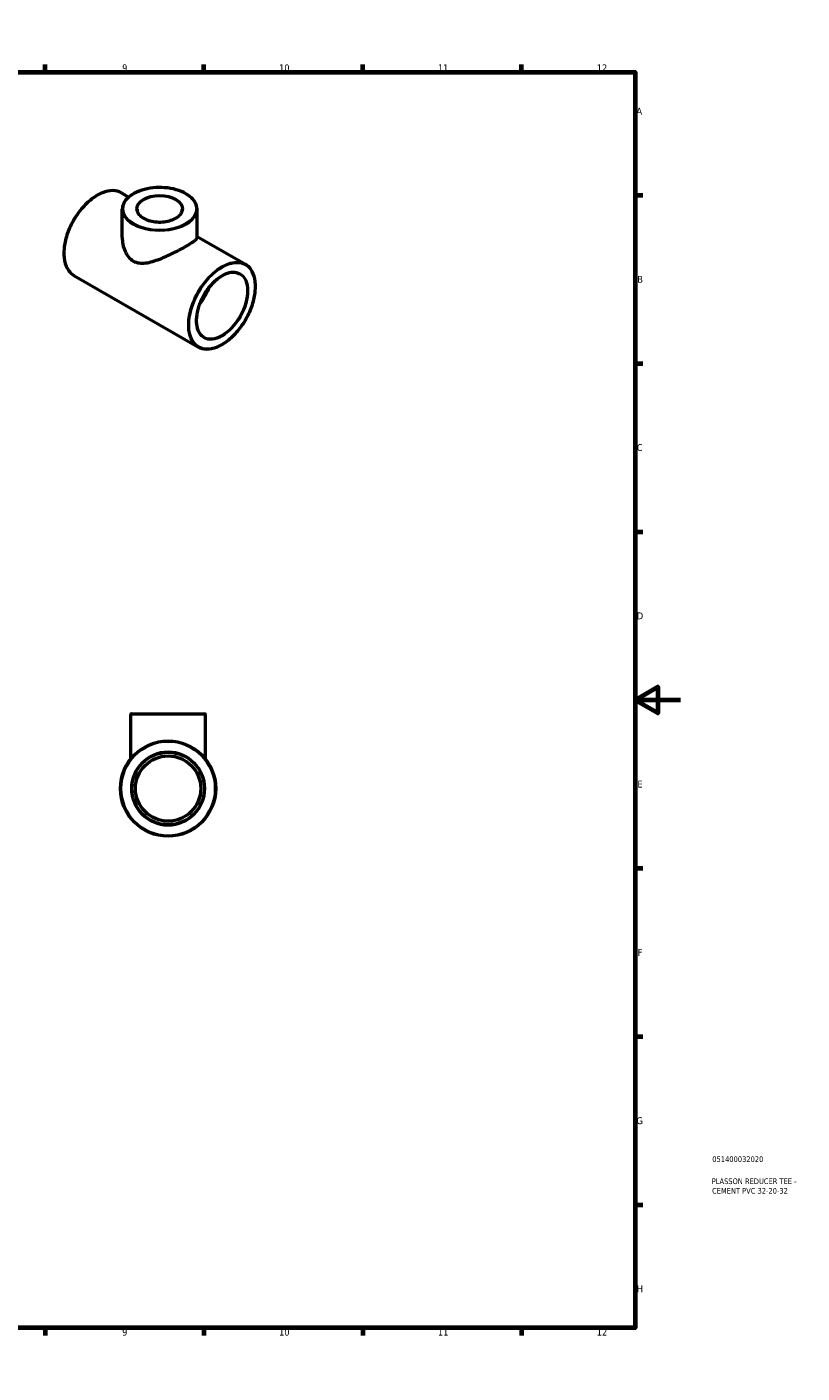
# Model space of a CAD drawing. Header units: millimetres. Extents: x 0 to 895, y -147 to 594.
# Tile 3 of 3: x 553 to 895, y 0 to 594. Entities that reach past the tile are written whole.
import ezdxf

# ---------------------------------------------------------------- set-up
doc = ezdxf.new("R2010")
doc.units = ezdxf.units.MM
for name, color, linetype, lineweight in [('Border (ANSI)', 7, 'Continuous', 70), ('Title (ISO)', 7, 'Continuous', 50), ('Visible (ANSI)', 7, 'Continuous', 50), ('Visible Narrow (ANSI)', 7, 'Continuous', 35)]:
    doc.layers.add(name, color=color, linetype=linetype, lineweight=lineweight)
doc.styles.add('Note Text (ANSI)', font='tahoma.ttf')
doc.styles.add('Note Text (ISO)', font='tahoma.ttf')

# ---------------------------------------------------------------- blocks, each defined once
blk = doc.blocks.new('Borders Default Border')
at = {"layer": 'Border (ANSI)'}
for p, q in [((70.08, 574), (70.08, 577.45)), ((140.17, 574), (140.17, 577.45)), ((210.25, 574), (210.25, 577.45)), ((280.33, 574), (280.33, 577.45)), ((350.42, 574), (350.42, 577.45)), ((490.58, 574), (490.58, 577.45)), ((560.67, 574), (560.67, 577.45)), ((630.75, 574), (630.75, 577.45)), ((700.83, 574), (700.83, 577.45)), ((770.92, 574), (770.92, 577.45)), ((20, 519.75), (16.55, 519.75)), ((821, 519.75), (824.45, 519.75)), ((20, 445.5), (16.55, 445.5)), ((821, 445.5), (824.45, 445.5)), ((20, 371.25), (16.55, 371.25)), ((821, 371.25), (824.45, 371.25)), ((20, 222.75), (16.55, 222.75)), ((821, 222.75), (824.45, 222.75)), ((20, 148.5), (16.55, 148.5)), ((821, 148.5), (824.45, 148.5)), ((20, 74.25), (16.55, 74.25)), ((821, 74.25), (824.45, 74.25)), ((70.08, 20), (70.08, 16.55)), ((140.17, 20), (140.17, 16.55)), ((210.25, 20), (210.25, 16.55)), ((280.33, 20), (280.33, 16.55)), ((350.42, 20), (350.42, 16.55)), ((490.58, 20), (490.58, 16.55)), ((560.67, 20), (560.67, 16.55)), ((630.75, 20), (630.75, 16.55)), ((700.83, 20), (700.83, 16.55)), ((770.92, 20), (770.92, 16.55))]:
    blk.add_line(p, q, dxfattribs=at)
at = {"layer": 'Border (ANSI)', "flags": 128}
for points in [[(420.5, 594), (420.5, 574), (414.73, 584), (426.27, 584), (420.5, 574)], [(20, 20), (20, 574), (821, 574), (821, 20), (20, 20)], [(0, 297), (20, 297), (10, 302.77), (10, 291.23), (20, 297)], [(841, 297), (821, 297), (831, 302.77), (831, 291.23), (821, 297)], [(420.5, 0), (420.5, 20), (414.73, 10), (426.27, 10), (420.5, 20)]]:
    blk.add_lwpolyline(points, dxfattribs=at)
at = {"layer": 'Border (ANSI)', "attachment_point": 7, "style": 'Note Text (ANSI)'}
for s, insert, char_height in [('1', (34.35, 574.4), 3.05), ('2', (104.2, 574.4), 3.05), ('3', (174.26, 574.34), 3.05), ('4', (244.23, 574.4), 3.05), ('5', (314.48, 574.34), 3.05), ('6', (384.49, 574.34), 3.05), ('7', (454.6, 574.4), 3.05), ('8', (524.63, 574.33), 3.05), ('9', (594.7, 574.34), 3.05), ('10', (663.96, 574.34), 3.048), ('11', (734.04, 574.4), 3.048), ('12', (804.13, 574.4), 3.048), ('A', (16.78, 555.35), 3.05), ('A', (821.63, 555.35), 3.05), ('B', (17.15, 481.1), 3.05), ('B', (821.99, 481.1), 3.05), ('C', (16.95, 406.8), 3.05), ('C', (821.8, 406.8), 3.05), ('D', (16.96, 332.6), 3.05), ('D', (821.81, 332.6), 3.05), ('E', (17.21, 258.35), 3.05), ('E', (822.05, 258.35), 3.05), ('F', (17.29, 184.1), 3.05), ('F', (822.14, 184.1), 3.05), ('G', (16.81, 109.79), 3.05), ('G', (821.66, 109.79), 3.05), ('H', (16.97, 35.6), 3.05), ('H', (821.81, 35.6), 3.05), ('1', (34.35, 16.55), 3.05), ('2', (104.2, 16.55), 3.05), ('3', (174.26, 16.49), 3.05), ('4', (244.23, 16.55), 3.05), ('5', (314.48, 16.49), 3.05), ('6', (384.49, 16.49), 3.05), ('7', (454.6, 16.55), 3.05), ('8', (524.63, 16.48), 3.05), ('9', (594.7, 16.49), 3.05), ('10', (663.96, 16.49), 3.048), ('11', (734.04, 16.55), 3.048), ('12', (804.13, 16.55), 3.048)]:
    blk.add_mtext(s, dxfattribs=dict(at, insert=insert, char_height=char_height))
blk = doc.blocks.new('Title Blocks ISO')
at = {"layer": 'Title (ISO)', "color": 232, "true_color": 0xca0064, "style": 'Note Text (ISO)'}
for tag, p in [('PART_NUMBER_001', (34.08, 73.13)), ('DESCRIPTION_001', (33.84, 63.4)), ('DESCRIPTION_002', (33.98, 59.18))]:
    blk.add_attdef(tag, p, '', height=2.5, dxfattribs=at)

msp = doc.modelspace()

# ---------------------------------------------------------------- linework, layer by layer
at = {"layer": 'Visible (ANSI)'}
for p, q in [((594.375, 520.756), (597.559, 518.922)), ((594.746, 501.082), (594.746, 513.525)), ((627.746, 501.082), (627.746, 513.525)), ((627.746, 501.539), (649.077, 489.255)), ((573.415, 484.359), (628.117, 452.859)), ((598.464, 270.918), (598.464, 290.607)), ((598.784, 290.927), (631.144, 290.927)), ((631.464, 270.918), (631.464, 290.607))]:
    msp.add_line(p, q, dxfattribs=at)
for radius in [21, 16, 14.4]:
    msp.add_circle((614.964, 257.927), radius, dxfattribs=at)
for centre, start, end in [((598.784, 290.607), 90, 180), ((631.144, 290.607), 0, 90)]:
    msp.add_arc(centre, 0.32, start, end, dxfattribs=at)
msp.add_ellipse((623.267, 479.885), major_axis=(7.985, 13.865), ratio=0.5780931, start_param=4.4410931, end_param=4.9836848, dxfattribs=at)
for points, knots in [([(627.746, 513.525), (627.746, 514.539), (627.471, 515.551), (626.403, 517.484), (625.598, 518.402), (623.53, 520.056), (622.257, 520.787), (619.383, 521.979), (617.78, 522.438), (614.412, 523.04), (612.647, 523.182), (609.129, 523.138), (607.377, 522.951), (604.06, 522.266), (602.495, 521.768), (599.71, 520.504), (598.489, 519.739), (596.524, 518.014), (595.777, 517.053), (594.938, 515.223), (594.746, 514.374), (594.746, 513.525)], [0.7853982, 0.7853982, 0.7853982, 0.7853982, 1.0934769, 1.0934769, 1.4095716, 1.4095716, 1.7322875, 1.7322875, 2.055487, 2.055487, 2.3781233, 2.3781233, 2.7005466, 2.7005466, 3.023247, 3.023247, 3.3465079, 3.3465079, 3.6688292, 3.6688292, 3.9269908, 3.9269908, 3.9269908, 3.9269908]), ([(594.375, 520.756), (593.252, 521.402), (591.956, 521.743), (589.134, 521.787), (587.606, 521.479), (584.463, 520.24), (582.848, 519.299), (579.708, 516.881), (578.185, 515.405), (575.384, 512.069), (574.107, 510.212), (571.925, 506.301), (571.021, 504.249), (569.676, 500.155), (569.236, 498.113), (568.867, 494.242), (568.94, 492.413), (569.599, 489.158), (570.185, 487.729), (571.667, 485.648), (572.48, 484.898), (573.415, 484.359)], [5.4997209, 5.4997209, 5.4997209, 5.4997209, 5.8103641, 5.8103641, 6.1273826, 6.1273826, 6.4495144, 6.4495144, 6.772008, 6.772008, 7.0940689, 7.0940689, 7.4159673, 7.4159673, 7.7380816, 7.7380816, 8.060626, 8.060626, 8.3824311, 8.3824311, 8.6413135, 8.6413135, 8.6413135, 8.6413135]), ([(601.246, 513.525), (601.246, 512.91), (601.429, 512.293), (602.145, 511.135), (602.661, 510.594), (603.965, 509.639), (604.745, 509.222), (606.5, 508.546), (607.475, 508.287), (609.523, 507.954), (610.596, 507.882), (612.73, 507.932), (613.789, 508.055), (615.784, 508.484), (616.719, 508.789), (618.367, 509.546), (619.081, 509.997), (620.22, 510.991), (620.645, 511.535), (621.135, 512.563), (621.246, 513.045), (621.246, 513.525)], [3.9269908, 3.9269908, 3.9269908, 3.9269908, 4.2694056, 4.2694056, 4.593203, 4.593203, 4.9080917, 4.9080917, 5.223027, 5.223027, 5.5388802, 5.5388802, 5.8550204, 5.8550204, 6.1706769, 6.1706769, 6.4853717, 6.4853717, 6.8011065, 6.8011065, 7.0685835, 7.0685835, 7.0685835, 7.0685835]), ([(594.746, 501.082), (594.746, 500.107), (594.841, 499.085), (595.238, 497.057), (595.54, 496.051), (596.351, 494.168), (596.86, 493.292), (598.077, 491.789), (598.786, 491.166), (599.579, 490.709)], [9.2714658, 9.2714658, 9.2714658, 9.2714658, 9.6079325, 9.6079325, 9.9443991, 9.9443991, 10.2808658, 10.2808658, 10.6173325, 10.6173325, 10.6173325, 10.6173325]), ([(599.579, 490.709), (600.372, 490.252), (601.243, 489.967), (603.09, 489.705), (604.066, 489.725), (606.075, 489.984), (607.11, 490.22), (609.189, 490.823), (610.232, 491.189), (612.232, 491.961), (613.264, 492.396), (615.344, 493.328), (616.392, 493.826), (618.431, 494.833), (619.423, 495.344), (621.278, 496.334), (622.142, 496.813), (623.684, 497.701), (624.393, 498.128), (625.621, 498.913), (626.14, 499.273), (626.961, 499.912), (627.264, 500.193), (627.656, 500.684), (627.746, 500.895), (627.746, 501.082)], [0, 0, 0, 0, 0.3364667, 0.3364667, 0.6729334, 0.6729334, 1.0094001, 1.0094001, 1.3458667, 1.3458667, 1.6729833, 1.6729833, 2.0000999, 2.0000999, 2.3272165, 2.3272165, 2.6543331, 2.6543331, 2.9814497, 2.9814497, 3.3085663, 3.3085663, 3.6356829, 3.6356829, 3.9627995, 3.9627995, 3.9627995, 3.9627995]), ([(628.117, 452.859), (629.24, 452.212), (630.536, 451.872), (633.358, 451.828), (634.886, 452.136), (638.029, 453.375), (639.644, 454.316), (642.784, 456.733), (644.307, 458.21), (647.108, 461.545), (648.385, 463.403), (650.567, 467.314), (651.471, 469.366), (652.816, 473.46), (653.256, 475.502), (653.625, 479.373), (653.552, 481.201), (652.893, 484.457), (652.307, 485.886), (650.825, 487.967), (650.012, 488.717), (649.077, 489.255)], [2.3581282, 2.3581282, 2.3581282, 2.3581282, 2.6687715, 2.6687715, 2.98579, 2.98579, 3.3079217, 3.3079217, 3.6304154, 3.6304154, 3.9524763, 3.9524763, 4.2743747, 4.2743747, 4.596489, 4.596489, 4.9190333, 4.9190333, 5.2408385, 5.2408385, 5.4997209, 5.4997209, 5.4997209, 5.4997209]), ([(646.581, 484.922), (645.726, 485.415), (644.727, 485.661), (642.553, 485.623), (641.387, 485.354), (639.009, 484.336), (637.798, 483.597), (635.443, 481.717), (634.298, 480.578), (632.191, 478.014), (631.23, 476.587), (629.589, 473.594), (628.911, 472.027), (627.907, 468.915), (627.582, 467.371), (627.314, 464.464), (627.371, 463.103), (627.852, 460.698), (628.277, 459.657), (629.341, 458.132), (629.932, 457.584), (630.612, 457.192)], [5.4997209, 5.4997209, 5.4997209, 5.4997209, 5.8331335, 5.8331335, 6.1559646, 6.1559646, 6.4728825, 6.4728825, 6.7896978, 6.7896978, 7.1070794, 7.1070794, 7.4246473, 7.4246473, 7.7419207, 7.7419207, 8.0586126, 8.0586126, 8.3760532, 8.3760532, 8.6413135, 8.6413135, 8.6413135, 8.6413135])]:
    msp.add_open_spline(points, degree=3, knots=knots, dxfattribs=at)
at = {"layer": 'Visible Narrow (ANSI)'}
msp.add_line((631.261, 290.607), (598.667, 290.607), dxfattribs=at)
for radius in [20.68, 16.32]:
    msp.add_circle((614.964, 257.927), radius, dxfattribs=at)
for centre, major_axis, ratio, start_param, end_param in [((583.895, 502.558), (-10.48, -18.198), 0.5780931, 3.1415927, 6.2831853), ((611.246, 513.525), (-10, 0), 0.5758617, 3.1415927, 6.2831853), ((611.246, 513.525), (-16.5, 0), 0.5758617, 0, 3.1415927), ((638.597, 471.057), (10.48, 18.198), 0.5780931, 0, 3.1415927), ((638.597, 471.057), (7.985, 13.865), 0.5780931, 3.1415927, 6.2831853)]:
    msp.add_ellipse(centre, major_axis=major_axis, ratio=ratio, start_param=start_param, end_param=end_param, dxfattribs=at)
for centre, major_axis, ratio in [((611.246, 513.786), (-16.18, 0), 0.5758617), ((611.246, 513.786), (-10.32, 0), 0.5758617), ((638.823, 470.927), (-10.32, -17.921), 0.5780931), ((638.823, 470.927), (-8.144, -14.143), 0.5780931)]:
    msp.add_ellipse(centre, major_axis=major_axis, ratio=ratio, dxfattribs=at)

# ---------------------------------------------------------------- block references
msp.add_blockref('Borders Default Border', (0, 0))
msp.add_blockref('Title Blocks ISO', (821, 20)).add_auto_attribs({'PART_NUMBER_001': '051400032020', 'DESCRIPTION_001': 'PLASSON REDUCER TEE -', 'DESCRIPTION_002': 'CEMENT PVC 32-20-32'})

doc.saveas('drawing.dxf')
